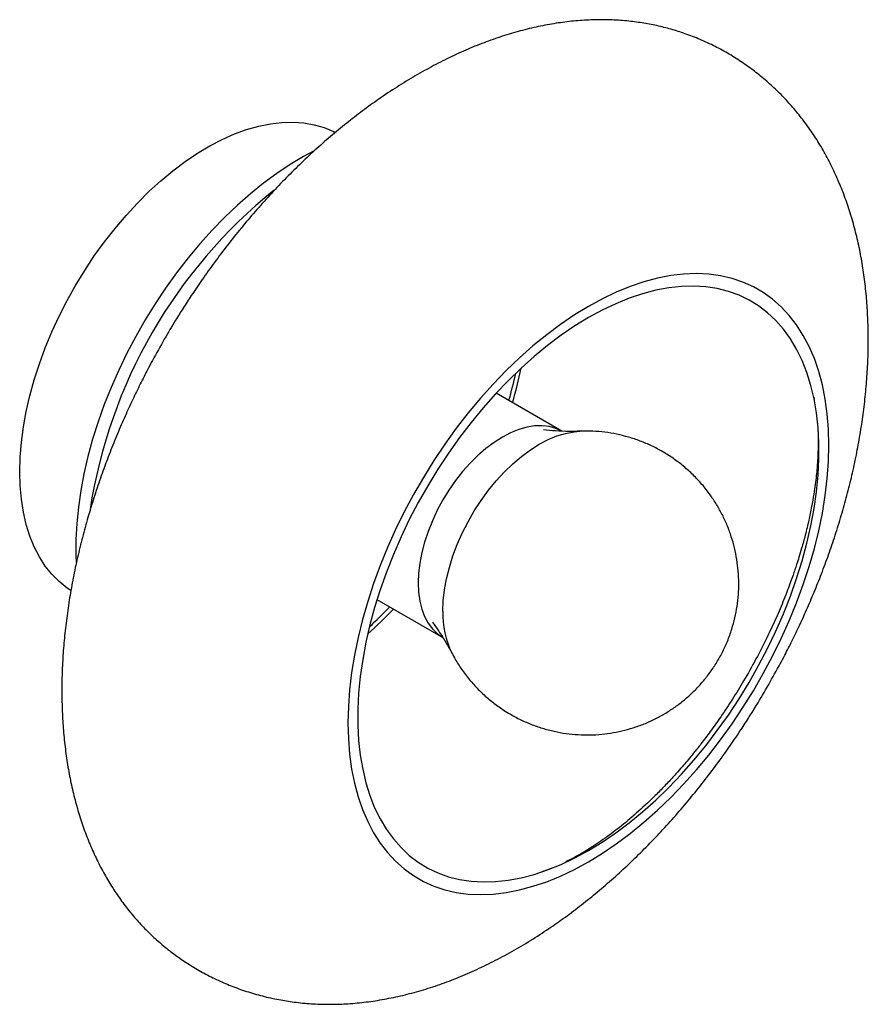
# Paper-space layout '_Isométrica' of a CAD drawing. Header units: millimetres. Extents: x -243 to -83, y -152 to 34.
import ezdxf

# ---------------------------------------------------------------- set-up
doc = ezdxf.new("R2010")
doc.units = ezdxf.units.MM

psp = doc.layouts.new('_Isométrica')

# ---------------------------------------------------------------- linework, layer by layer
at = {"color": 7, "linetype": 'Continuous', "lineweight": 25}
for p, q in [((-140.57, -43.87), (-153.01, -36.69)), ((-92.96, -37.44), (-92.88, -37.9)), ((-175.51, -75.66), (-163.07, -82.84))]:
    psp.add_line(p, q, dxfattribs=at)
at = {"color": 7, "linetype": 'Continuous', "lineweight": 25, "flags": 128}
for points in [[(-243.03, -51.52), (-242.96, -48.78), (-242.72, -45.96), (-242.34, -43.07), (-241.8, -40.13), (-241.12, -37.16), (-240.29, -34.15), (-239.31, -31.14), (-238.2, -28.12), (-236.95, -25.12), (-235.58, -22.14), (-234.08, -19.2), (-232.47, -16.32), (-230.75, -13.49), (-228.93, -10.75), (-227.02, -8.09), (-225.02, -5.54), (-222.94, -3.1), (-220.8, -0.78), (-218.6, 1.41), (-216.36, 3.46), (-214.07, 5.35), (-211.76, 7.09), (-209.43, 8.65), (-207.09, 10.05), (-204.76, 11.26), (-202.44, 12.29), (-200.14, 13.13), (-197.87, 13.78), (-195.65, 14.23), (-193.48, 14.48), (-191.37, 14.53), (-189.33, 14.38), (-187.37, 14.03), (-185.5, 13.49), (-183.73, 12.75), (-183.4, 12.59)], [(-187.53, 9.02), (-189.37, 8.04), (-191.9, 6.53), (-194.44, 4.85), (-196.95, 3), (-199.44, 1), (-201.9, -1.16), (-204.31, -3.46), (-206.68, -5.89), (-208.98, -8.45), (-211.21, -11.13), (-213.37, -13.92), (-215.45, -16.81), (-217.43, -19.78), (-219.32, -22.83), (-221.1, -25.95), (-222.77, -29.12), (-224.32, -32.33), (-225.75, -35.58), (-227.06, -38.85), (-228.23, -42.12), (-229.26, -45.4), (-230.15, -48.66), (-230.9, -51.89), (-231.5, -55.09), (-231.95, -58.23), (-232.26, -61.32), (-232.41, -64.33), (-232.41, -67.26), (-232.35, -68.7)], [(-135.55, -125.22), (-132.91, -123.6), (-130.28, -121.82), (-127.66, -119.86), (-125.07, -117.75), (-122.52, -115.49), (-120.01, -113.08), (-117.56, -110.53), (-115.16, -107.86), (-112.83, -105.07), (-110.59, -102.17), (-108.42, -99.17), (-106.35, -96.08), (-104.37, -92.91), (-102.5, -89.67), (-100.75, -86.38), (-99.11, -83.04), (-97.59, -79.66), (-96.2, -76.27), (-94.95, -72.85), (-93.83, -69.44), (-92.86, -66.04), (-92.03, -62.67), (-91.34, -59.32), (-90.81, -56.03), (-90.42, -52.79), (-90.19, -49.61), (-90.12, -46.52), (-90.19, -43.51), (-90.42, -40.6), (-90.81, -37.8), (-91.34, -35.12), (-92.03, -32.57), (-92.86, -30.15), (-93.83, -27.88), (-94.95, -25.76), (-96.2, -23.8), (-97.59, -22), (-99.11, -20.38), (-100.75, -18.93), (-102.5, -17.66), (-104.37, -16.58), (-106.35, -15.69), (-108.42, -15), (-110.59, -14.5), (-112.83, -14.19), (-115.16, -14.09), (-117.56, -14.18), (-120.01, -14.47), (-122.52, -14.96), (-125.07, -15.64), (-127.66, -16.52), (-130.28, -17.59), (-132.91, -18.84), (-135.55, -20.28), (-138.2, -21.89), (-140.83, -23.68), (-143.44, -25.63), (-146.03, -27.74), (-148.58, -30.01), (-151.09, -32.41), (-153.55, -34.96), (-155.95, -37.63), (-158.27, -40.42), (-160.52, -43.32), (-162.69, -46.32), (-164.76, -49.41), (-166.73, -52.58), (-168.6, -55.82), (-170.36, -59.11), (-172, -62.45), (-173.51, -65.83), (-174.9, -69.23), (-176.16, -72.64), (-177.27, -76.05), (-178.25, -79.45), (-179.08, -82.83), (-179.76, -86.17), (-180.3, -89.47), (-180.68, -92.71), (-180.91, -95.88), (-180.99, -98.98), (-180.91, -101.98), (-180.68, -104.89), (-180.3, -107.69), (-179.76, -110.37), (-179.08, -112.92), (-178.25, -115.34), (-177.27, -117.61), (-176.16, -119.73), (-174.9, -121.7), (-173.51, -123.49), (-172, -125.12), (-170.36, -126.57), (-168.6, -127.83), (-166.73, -128.91), (-164.76, -129.8), (-162.69, -130.5), (-160.52, -131), (-158.27, -131.3), (-155.95, -131.41), (-153.55, -131.31), (-151.09, -131.02), (-148.58, -130.53), (-146.03, -129.85), (-143.44, -128.97), (-140.83, -127.91), (-138.2, -126.65), (-135.55, -125.22)], [(-135.55, -123.09), (-132.97, -121.51), (-130.4, -119.76), (-127.84, -117.84), (-125.31, -115.77), (-122.82, -113.54), (-120.37, -111.18), (-117.98, -108.67), (-115.65, -106.04), (-113.38, -103.3), (-111.2, -100.44), (-109.1, -97.49), (-107.09, -94.45), (-105.19, -91.34), (-103.39, -88.16), (-101.7, -84.92), (-100.13, -81.65), (-98.69, -78.34), (-97.37, -75.01), (-96.2, -71.68), (-95.15, -68.34), (-94.25, -65.03), (-93.5, -61.74), (-92.89, -58.49), (-92.44, -55.29), (-92.13, -52.15), (-91.98, -49.08), (-91.98, -46.1), (-92.13, -43.21), (-92.44, -40.42), (-92.89, -37.75), (-93.5, -35.2), (-94.25, -32.78), (-95.15, -30.5), (-96.2, -28.38), (-97.37, -26.4), (-98.69, -24.59), (-100.13, -22.95), (-101.7, -21.48), (-103.39, -20.2), (-105.19, -19.1), (-107.09, -18.18), (-109.1, -17.46), (-111.2, -16.93), (-113.38, -16.6), (-115.65, -16.47), (-117.98, -16.53), (-120.37, -16.79), (-122.82, -17.25), (-125.31, -17.9), (-127.84, -18.75), (-130.4, -19.78), (-132.97, -21), (-135.55, -22.4), (-138.14, -23.98), (-140.71, -25.73), (-143.26, -27.65), (-145.79, -29.72), (-148.29, -31.95), (-150.73, -34.32), (-153.13, -36.82), (-155.46, -39.45), (-157.72, -42.2), (-159.91, -45.05), (-162.01, -48), (-164.01, -51.04), (-165.92, -54.16), (-167.72, -57.34), (-169.41, -60.57), (-170.97, -63.85), (-172.42, -67.15), (-173.73, -70.48), (-174.91, -73.82), (-175.95, -77.15), (-176.85, -80.47), (-177.61, -83.75), (-178.21, -87), (-178.67, -90.21), (-178.98, -93.34), (-179.13, -96.41), (-179.13, -99.39), (-178.98, -102.28), (-178.67, -105.07), (-178.21, -107.74), (-177.61, -110.29), (-176.85, -112.71), (-175.95, -114.99), (-174.91, -117.12), (-173.73, -119.09), (-172.42, -120.9), (-170.97, -122.54), (-169.41, -124.01), (-167.72, -125.3), (-165.92, -126.4), (-164.01, -127.31), (-162.01, -128.03), (-159.91, -128.56), (-157.72, -128.89), (-155.46, -129.03), (-153.13, -128.96), (-150.73, -128.7), (-148.29, -128.24), (-145.79, -127.59), (-143.26, -126.75), (-140.71, -125.71), (-138.14, -124.49), (-135.55, -123.09)], [(-140.57, -43.87), (-141.72, -43.33), (-142.98, -42.98), (-144.32, -42.83), (-145.73, -42.87), (-147.2, -43.11), (-148.71, -43.55), (-150.26, -44.17), (-151.82, -44.99), (-153.38, -45.97), (-154.92, -47.13), (-156.44, -48.44), (-157.91, -49.9), (-159.32, -51.48), (-160.66, -53.18), (-161.91, -54.98), (-163.07, -56.86), (-164.12, -58.8), (-165.05, -60.79), (-165.85, -62.8), (-166.52, -64.81), (-167.04, -66.81), (-167.42, -68.78), (-167.65, -70.7), (-167.73, -72.54), (-167.65, -74.3), (-167.42, -75.95), (-167.04, -77.48), (-166.52, -78.87), (-165.85, -80.12), (-165.05, -81.2), (-164.12, -82.11), (-163.07, -82.84), (-163.07, -82.84)], [(-233.38, -73.98), (-234.08, -73.5), (-235.58, -72.29), (-236.95, -70.9), (-238.2, -69.34), (-239.31, -67.61), (-240.29, -65.71), (-241.12, -63.67), (-241.8, -61.49), (-242.34, -59.17), (-242.72, -56.73), (-242.96, -54.17), (-243.03, -51.52)]]:
    psp.add_lwpolyline(points, dxfattribs=at)
at = {"color": 8, "linetype": 'Continuous', "lineweight": 25, "flags": 128}
psp.add_lwpolyline([(-163.07, -77.9), (-162.99, -75.92), (-162.76, -73.86), (-162.37, -71.74), (-161.83, -69.59), (-161.16, -67.42), (-160.34, -65.25), (-159.39, -63.1), (-158.31, -60.98), (-157.12, -58.92), (-155.82, -56.93), (-154.44, -55.03), (-152.97, -53.24), (-151.43, -51.56), (-149.83, -50.02), (-148.19, -48.63), (-146.53, -47.4), (-144.84, -46.34), (-143.16, -45.46), (-141.5, -44.77), (-139.86, -44.27), (-138.26, -43.96), (-137.16, -43.87)], dxfattribs=at)
at = {"color": 8, "linetype": 'Continuous', "lineweight": 25}
for centre, radius, start, end in [((-134.54, -73.33), 96.32, 128.8483, 171.2565), ((-228.42, -15.43), 81.84, 343.6366, 348.3677), ((-230.84, -21.81), 80.7, 311.6043, 316.4021), ((-146.01, -78.36), 17.06, 178.4649, 205.8611)]:
    psp.add_arc(centre, radius, start, end, dxfattribs=at)
at = {"color": 7, "linetype": 'Continuous', "lineweight": 25}
for centre, radius, start, end in [((-229.4, -14.94), 82.12, 343.6337, 347.3863), ((-232.28, -20.66), 81.74, 312.6104, 316.3804)]:
    psp.add_arc(centre, radius, start, end, dxfattribs=at)
for points, knots in [([(-101.77, -92.25), (-101.02, -90.91), (-99.95, -89.02), (-98.44, -86.18), (-97.19, -83.72), (-95.75, -80.75), (-94.3, -77.59), (-92.87, -74.25), (-91.48, -70.77), (-90.15, -67.18), (-88.9, -63.51), (-87.74, -59.78), (-86.68, -55.99), (-85.73, -52.18), (-84.9, -48.35), (-84.2, -44.51), (-83.62, -40.68), (-83.17, -36.86), (-82.86, -33.06), (-82.68, -29.3), (-82.65, -25.58), (-82.76, -21.92), (-83.01, -18.31), (-83.4, -14.77), (-83.94, -11.3), (-84.63, -7.92), (-85.46, -4.63), (-86.44, -1.43), (-87.56, 1.66), (-88.83, 4.64), (-90.23, 7.5), (-91.77, 10.24), (-93.45, 12.84), (-95.23, 15.28), (-97.13, 17.58), (-99.14, 19.74), (-101.29, 21.78), (-103.58, 23.72), (-106.02, 25.52), (-108.6, 27.19), (-111.28, 28.69), (-114.08, 30.01), (-116.86, 31.11), (-119.61, 32.01), (-122.31, 32.71), (-125.08, 33.25), (-128, 33.64), (-131.07, 33.86), (-134.29, 33.89), (-137.54, 33.72), (-140.85, 33.35), (-144.19, 32.78), (-147.58, 32.01), (-150.99, 31.04), (-154.43, 29.88), (-157.88, 28.52), (-161.35, 26.97), (-164.81, 25.23), (-168.28, 23.3), (-171.74, 21.19), (-175.07, 18.96), (-178.26, 16.67), (-181.3, 14.31), (-184.3, 11.83), (-187.26, 9.23), (-190.17, 6.5), (-193.02, 3.66), (-195.82, 0.71), (-198.55, -2.34), (-201.2, -5.48), (-203.76, -8.69), (-206.21, -11.93), (-208.49, -15.11), (-210.45, -18), (-212.12, -20.57), (-213.84, -23.31), (-214.99, -25.28), (-215.7, -26.48)], [0, 0, 0, 0, 0.015284, 0.021565, 0.03199, 0.042844, 0.054508, 0.066696, 0.079291, 0.092194, 0.105337, 0.118664, 0.132135, 0.145717, 0.159386, 0.173122, 0.186907, 0.20073, 0.214579, 0.228445, 0.242319, 0.256193, 0.270059, 0.283911, 0.297739, 0.311535, 0.32529, 0.338993, 0.352632, 0.366195, 0.379669, 0.393038, 0.406286, 0.419372, 0.431959, 0.444332, 0.45677, 0.469327, 0.482036, 0.4949, 0.507916, 0.521092, 0.534455, 0.546584, 0.558875, 0.571371, 0.584109, 0.598409, 0.612553, 0.626817, 0.641193, 0.655672, 0.670248, 0.684915, 0.699668, 0.714506, 0.729428, 0.744436, 0.759534, 0.77473, 0.790032, 0.803815, 0.81763, 0.831473, 0.845343, 0.859236, 0.873147, 0.887069, 0.900987, 0.914877, 0.928696, 0.942355, 0.95564, 0.967853, 0.977282, 0.986147, 1, 1, 1, 1]), ([(-215.7, -26.48), (-216.45, -27.81), (-217.52, -29.69), (-219.02, -32.52), (-220.27, -34.98), (-221.71, -37.93), (-223.15, -41.07), (-224.59, -44.39), (-225.98, -47.85), (-227.32, -51.41), (-228.58, -55.06), (-229.75, -58.77), (-230.82, -62.53), (-231.79, -66.32), (-232.64, -70.13), (-233.37, -73.94), (-233.98, -77.75), (-234.46, -81.55), (-234.81, -85.32), (-235.02, -89.06), (-235.09, -92.75), (-235.03, -96.39), (-234.83, -99.97), (-234.48, -103.49), (-234, -106.92), (-233.37, -110.28), (-232.6, -113.54), (-231.69, -116.7), (-230.64, -119.76), (-229.45, -122.71), (-228.12, -125.53), (-226.66, -128.24), (-225.07, -130.81), (-223.37, -133.21), (-221.58, -135.46), (-219.69, -137.55), (-217.69, -139.5), (-215.58, -141.34), (-213.35, -143.06), (-210.98, -144.66), (-208.49, -146.13), (-205.85, -147.48), (-203.08, -148.68), (-200.17, -149.73), (-197.15, -150.61), (-194.14, -151.27), (-191.06, -151.76), (-187.94, -152.06), (-184.66, -152.17), (-181.34, -152.08), (-177.96, -151.78), (-174.54, -151.28), (-171.08, -150.58), (-167.59, -149.68), (-164.09, -148.57), (-160.57, -147.27), (-157.05, -145.77), (-153.52, -144.07), (-150, -142.19), (-146.5, -140.11), (-143.13, -137.93), (-139.9, -135.67), (-136.83, -133.35), (-133.8, -130.9), (-130.81, -128.32), (-127.86, -125.62), (-124.98, -122.8), (-122.15, -119.88), (-119.39, -116.84), (-116.71, -113.72), (-114.11, -110.52), (-111.63, -107.27), (-109.3, -104.06), (-107.27, -101.1), (-105.56, -98.48), (-103.75, -95.61), (-102.54, -93.55), (-101.77, -92.25)], [0, 0, 0, 0, 0.015247, 0.021502, 0.031883, 0.042687, 0.054295, 0.066426, 0.078963, 0.09181, 0.104899, 0.118178, 0.131605, 0.14515, 0.158787, 0.172496, 0.18626, 0.200065, 0.2139, 0.227756, 0.241623, 0.255494, 0.269362, 0.283219, 0.29706, 0.310876, 0.324662, 0.338409, 0.35211, 0.365758, 0.379342, 0.392853, 0.406283, 0.419595, 0.43236, 0.44475, 0.456998, 0.469141, 0.481238, 0.493365, 0.505601, 0.51801, 0.530653, 0.543574, 0.556793, 0.570321, 0.582717, 0.596636, 0.610601, 0.62474, 0.639035, 0.65347, 0.668027, 0.682693, 0.697456, 0.71231, 0.727247, 0.742267, 0.757369, 0.772559, 0.787845, 0.801624, 0.815433, 0.829271, 0.843137, 0.85703, 0.870947, 0.88488, 0.89882, 0.912746, 0.926617, 0.940356, 0.953771, 0.96628, 0.976177, 0.984966, 1, 1, 1, 1]), ([(-92.3, -42.03), (-92.27, -42.5), (-92.19, -43.48), (-92.14, -44.94), (-92.14, -46.27), (-92.16, -47.4), (-92.2, -48.47), (-92.26, -49.6), (-92.35, -50.85), (-92.49, -52.3), (-92.69, -53.95), (-92.97, -55.9), (-93.37, -58.16), (-93.9, -60.75), (-94.54, -63.37), (-95.18, -65.7), (-95.73, -67.56), (-96.17, -68.92), (-96.54, -70.04), (-96.91, -71.13), (-97.37, -72.41), (-97.94, -73.94), (-98.83, -76.22), (-100.12, -79.25), (-101.87, -83.02), (-103.91, -86.99), (-106.08, -90.85), (-108.32, -94.49), (-110.43, -97.68), (-112.43, -100.49), (-114.17, -102.79), (-115.57, -104.55), (-116.66, -105.88), (-117.65, -107.04), (-118.78, -108.34), (-120.2, -109.9), (-121.83, -111.61), (-124.11, -113.88), (-126.88, -116.43), (-130.05, -119.04), (-132.65, -120.94), (-134.66, -122.29), (-136.05, -123.16), (-137.25, -123.87), (-138.27, -124.43), (-139.11, -124.88), (-139.67, -125.15), (-139.91, -125.27)], [0, 0, 0, 0, 0.019559, 0.040671, 0.05757, 0.070204, 0.082622, 0.094519, 0.109107, 0.126288, 0.144995, 0.165001, 0.190264, 0.217369, 0.245828, 0.270554, 0.287843, 0.301277, 0.310912, 0.320739, 0.333053, 0.347857, 0.365156, 0.39919, 0.43579, 0.474938, 0.516622, 0.551789, 0.586882, 0.617398, 0.643094, 0.663976, 0.677704, 0.689827, 0.705709, 0.725712, 0.749498, 0.773626, 0.820012, 0.864071, 0.906377, 0.926689, 0.945613, 0.963199, 0.97418, 0.988662, 1, 1, 1, 1]), ([(-161.35, -85.79), (-161.14, -86.18), (-160.6, -87.23), (-159.49, -88.92), (-158.05, -90.83), (-156.39, -92.66), (-154.61, -94.32), (-152.71, -95.82), (-150.71, -97.13), (-148.62, -98.27), (-146.47, -99.23), (-144.27, -100), (-142.04, -100.59), (-139.78, -101), (-137.52, -101.22), (-135.27, -101.27), (-133.03, -101.14), (-130.83, -100.84), (-128.67, -100.38), (-126.57, -99.75), (-124.53, -98.98), (-122.57, -98.05), (-120.69, -96.99), (-118.89, -95.79), (-117.18, -94.45), (-115.58, -92.98), (-114.07, -91.37), (-112.68, -89.63), (-111.4, -87.75), (-110.25, -85.73), (-109.25, -83.56), (-108.45, -81.34), (-107.85, -79.13), (-107.43, -76.95), (-107.19, -74.75), (-107.11, -72.53), (-107.21, -70.31), (-107.48, -68.1), (-107.92, -65.92), (-108.52, -63.78), (-109.29, -61.69), (-110.22, -59.66), (-111.31, -57.71), (-112.59, -55.78), (-114.07, -53.89), (-115.75, -52.1), (-117.56, -50.47), (-119.48, -49.01), (-121.5, -47.72), (-123.59, -46.62), (-125.75, -45.7), (-127.96, -44.96), (-130.2, -44.41), (-132.46, -44.03), (-134.72, -43.86), (-136.29, -43.81), (-137.1, -43.87), (-137.16, -43.87)], [0, 0, 0, 0, 0.010798, 0.028994, 0.049195, 0.069258, 0.089123, 0.108796, 0.128284, 0.147592, 0.166727, 0.185695, 0.2045, 0.223147, 0.241642, 0.25999, 0.278197, 0.296269, 0.314217, 0.33205, 0.349784, 0.367438, 0.38504, 0.402624, 0.420236, 0.437937, 0.455801, 0.473917, 0.492383, 0.511294, 0.530724, 0.550699, 0.56875, 0.586793, 0.604834, 0.622883, 0.640945, 0.659025, 0.677126, 0.695249, 0.713393, 0.731557, 0.74974, 0.767939, 0.788104, 0.808129, 0.827957, 0.847594, 0.867047, 0.886322, 0.905425, 0.924361, 0.943135, 0.961753, 0.98022, 0.99854, 1, 1, 1, 1]), ([(-137.16, -43.86), (-137.85, -43.88), (-139.34, -43.93), (-141.66, -43.86), (-143.3, -43.7), (-144.06, -43.63)], [0, 0, 0, 0, 0.317889, 0.683199, 1, 1, 1, 1]), ([(-165.03, -79.94), (-164.62, -80.5), (-163.71, -81.77), (-162.51, -83.73), (-161.7, -85.13), (-161.37, -85.79), (-161.36, -85.8)], [0, 0, 0, 0, 0.284356, 0.646492, 0.99655, 1, 1, 1, 1]), ([(-142.36, -126.37), (-142.64, -126.49), (-143.49, -126.84), (-144.29, -127.11), (-144.83, -127.29)], [0, 0, 0, 0, 0.33037, 1, 1, 1, 1])]:
    psp.add_open_spline(points, degree=3, knots=knots, dxfattribs=at)

doc.saveas('drawing.dxf')
